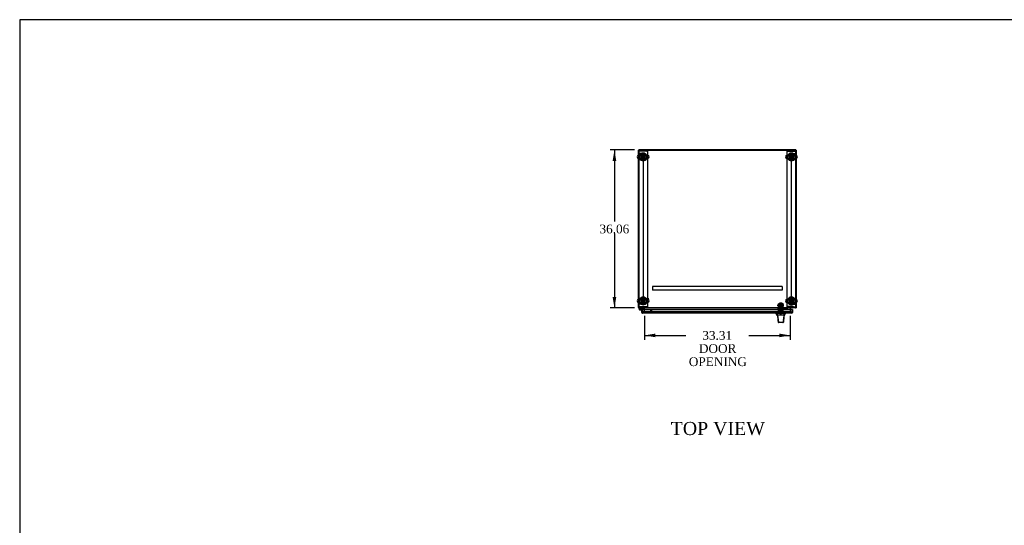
# Model space of a CAD drawing. Header units: inches. Extents: x 2 to 538, y -2 to 358.
# Tile 5 of 10: x 2 to 227, y 243 to 358. Entities that reach past the tile are written whole.
import ezdxf
from ezdxf.enums import TextEntityAlignment as Align
from ezdxf.lldxf.tags import DXFTag

# ---------------------------------------------------------------- set-up
doc = ezdxf.new("R2010")
doc.units = ezdxf.units.IN
doc.header["$MEASUREMENT"] = 0
for name, color, linetype in [('COM53964-5', 7, 'Continuous'), ('COM54746-78', 7, 'Continuous'), ('COM55914', 7, 'Continuous'), ('COM56673-6', 7, 'Continuous'), ('COM56675-2', 7, 'Continuous'), ('COM56676-2', 7, 'Continuous'), ('COM70220', 7, 'Continuous'), ('COM70838', 7, 'Continuous'), ('COM70839-6', 7, 'Continuous'), ('COM71199-6', 7, 'Continuous'), ('COM71207-9', 7, 'Continuous'), ('COM71208-9', 7, 'Continuous'), ('COM71209-10', 7, 'Continuous'), ('Default', 7, 'Continuous'), ('HAN13068', 7, 'Continuous'), ('HAN13068_NUT', 7, 'Continuous'), ('HAN13068_SCREW', 7, 'Continuous'), ('HAN_NUT', 7, 'Continuous'), ('NTS18024', 7, 'Continuous'), ('NTS18147', 7, 'Continuous'), ('ROL87452', 7, 'Continuous'), ('RVT17786', 7, 'Continuous'), ('RVT19000', 7, 'Continuous'), ('SCS86414', 7, 'Continuous'), ('SPC87322', 7, 'Continuous'), ('STD26122', 7, 'Continuous'), ('STD26258', 7, 'Continuous'), ('WAF25376', 7, 'Continuous'), ('WAF25377', 7, 'Continuous'), ('WAM254785', 7, 'Continuous'), ('WAM30038', 7, 'Continuous')]:
    doc.layers.add(name, color=color, linetype=linetype)
doc.styles.add('SEACAD_Times_New_Roman', font='times.ttf')
tags = doc.linetypes.add('HIDDEN2', pattern=[0.1875, 0.125, -0.0625]).pattern_tags.tags
tags[6:7] = [DXFTag(74, 4), DXFTag(75, 0), DXFTag(340, '0'), DXFTag(46, 0.0), DXFTag(50, 0.0), DXFTag(44, 0.0), DXFTag(45, 0.0)]
tags[4:5] = [DXFTag(74, 4), DXFTag(75, 0), DXFTag(340, '0'), DXFTag(46, 0.0), DXFTag(50, 0.0), DXFTag(44, 0.0), DXFTag(45, 0.0)]
doc.dimstyles.new('HAMMOND_(STH_-_540x360)', dxfattribs={"dimtxt": 2, "dimasz": 2.5, "dimexe": 1, "dimexo": 1, "dimgap": 0.5, "dimtad": 0, "dimtih": 1, "dimtoh": 1, "dimzin": 0, "dimdsep": 46, "dimtxsty": 'SEACAD_Times_New_Roman', "dimblk1": '_SE_FILLED', "dimblk2": '_SE_FILLED', "dimsah": 1, "dimcen": 1, "dimadec": 0, "dimazin": 0, "dimtfac": 0.8, "dimtofl": 0, "dimtmove": 0, "dimatfit": 3, "dimfxl": 1, "dimtolj": 1, "dimtzin": 0, "dimarcsym": 0})

# ---------------------------------------------------------------- blocks, each defined once
blk = doc.blocks.new('SE1')
at = {"layer": 'COM53964-5', "color": 7, "linetype": 'HIDDEN2'}
for p, q in [((143.58, 327.51), (143.45, 327.51)), ((144.31, 327.51), (143.58, 327.51)), ((144.45, 327.51), (144.31, 327.51)), ((144.45, 327.51), (144.45, 293.13)), ((178.32, 293.13), (178.32, 327.51)), ((178.32, 327.51), (178.45, 327.51)), ((178.45, 327.51), (179.18, 327.51)), ((179.18, 327.51), (179.32, 327.51)), ((143.58, 293.13), (143.45, 293.13)), ((144.31, 293.13), (143.58, 293.13)), ((144.45, 293.13), (144.31, 293.13)), ((178.32, 293.13), (178.45, 293.13)), ((178.45, 293.13), (179.18, 293.13)), ((179.18, 293.13), (179.32, 293.13))]:
    blk.add_line(p, q, dxfattribs=at)
at = {"layer": 'COM54746-78', "color": 7, "linetype": 'Continuous'}
for p, q in [((143.81, 292.29), (143.6, 292.08)), ((143.61, 292.01), (143.61, 291.98)), ((143.66, 292.06), (143.84, 292.23)), ((143.69, 292.06), (143.66, 292.06)), ((143.66, 291.93), (143.69, 291.93)), ((143.79, 291.88), (143.68, 291.88)), ((143.74, 291.98), (143.74, 292.01)), ((143.79, 291.99), (143.74, 291.99)), ((143.79, 291.94), (143.78, 291.94)), ((144.26, 291.94), (143.79, 291.94)), ((143.79, 291.94), (143.79, 291.88)), ((143.79, 291.88), (144.26, 291.88)), ((143.84, 292.23), (144.53, 292.23)), ((144.26, 291.88), (144.26, 291.88)), ((144.26, 291.39), (144.26, 291.39)), ((144.53, 292.23), (144.53, 292.29))]:
    blk.add_line(p, q, dxfattribs=at)
at = {"layer": 'COM54746-78', "color": 7, "linetype": 'HIDDEN2'}
for p, q in [((143.64, 292.04), (143.66, 292.06)), ((143.78, 291.94), (143.68, 291.94)), ((143.73, 291.99), (143.79, 291.98)), ((143.74, 291.99), (143.73, 291.99)), ((144.29, 291.94), (144.26, 291.94)), ((144.26, 291.39), (144.32, 291.39)), ((144.32, 291.39), (144.32, 291.91))]:
    blk.add_line(p, q, dxfattribs=at)
at = {"layer": 'COM54746-78', "color": 7, "linetype": 'Continuous'}
for centre, radius, start, end in [((143.68, 291.99), 0.117, 132.392, 0), ((143.66, 292.01), 0.05, 90, 180), ((143.66, 291.98), 0.05, 180, 270), ((143.69, 292.01), 0.05, 0, 90), ((143.69, 291.98), 0.05, 270, 0), ((143.68, 291.99), 0.117, 0, 72.9726)]:
    blk.add_arc(centre, radius, start, end, dxfattribs=at)
at = {"layer": 'COM54746-78', "color": 7, "linetype": 'HIDDEN2'}
for centre, radius, start, end in [((143.68, 291.99), 0.117, 72.9726, 132.392), ((143.68, 291.99), 0.055, 131.1959, 0), ((143.68, 291.99), 0.055, 0, 131.1959), ((144.29, 291.91), 0.025, 0, 90)]:
    blk.add_arc(centre, radius, start, end, dxfattribs=at)
at = {"layer": 'COM55914', "color": 7, "linetype": 'HIDDEN2'}
for p, q in [((176.19, 297.2), (146.57, 297.2)), ((146.57, 297.2), (146.57, 297.16)), ((146.57, 297.16), (146.57, 296.43)), ((176.19, 297.2), (176.19, 297.16)), ((176.19, 297.16), (176.19, 296.43)), ((146.57, 296.43), (146.57, 296.39)), ((176.19, 296.39), (146.57, 296.39)), ((176.19, 296.43), (176.19, 296.39))]:
    blk.add_line(p, q, dxfattribs=at)
at = {"layer": 'COM56673-6', "color": 7, "linetype": 'Continuous'}
for p, q in [((179.32, 328.35), (143.45, 328.35)), ((143.45, 328.35), (143.45, 328.29)), ((179.32, 328.35), (179.32, 328.29))]:
    blk.add_line(p, q, dxfattribs=at)
at = {"layer": 'COM56673-6', "color": 7, "linetype": 'HIDDEN2'}
blk.add_line((179.32, 328.26), (143.45, 328.26), dxfattribs=at)
at = {"layer": 'COM56675-2', "color": 7, "linetype": 'Continuous'}
for p, q in [((179.32, 328.29), (143.45, 328.29)), ((143.45, 328.29), (143.45, 327.09)), ((143.45, 326.43), (143.45, 294.22)), ((179.32, 327.09), (179.32, 328.29)), ((179.32, 294.22), (179.32, 326.43)), ((143.45, 293.56), (143.45, 292.44)), ((143.45, 292.44), (143.45, 292.29)), ((179.32, 292.44), (179.32, 293.56)), ((179.32, 292.29), (179.32, 292.44)), ((179.32, 292.29), (143.45, 292.29)), ((144.73, 292.29), (144.73, 292.24)), ((144.73, 291.98), (144.73, 292.24)), ((178.04, 292.24), (178.04, 292.29)), ((178.04, 292.24), (178.04, 291.98))]:
    blk.add_line(p, q, dxfattribs=at)
at = {"layer": 'COM56675-2', "color": 7, "linetype": 'HIDDEN2'}
for p, q in [((143.45, 327.09), (143.45, 326.43)), ((179.32, 326.43), (179.32, 327.09)), ((143.45, 294.22), (143.45, 293.56)), ((179.32, 293.56), (179.32, 294.22)), ((144.73, 291.47), (144.73, 291.98)), ((144.73, 291.42), (144.73, 291.47)), ((144.73, 291.32), (144.73, 291.42)), ((144.73, 291.42), (144.73, 291.42)), ((144.73, 291.33), (144.73, 291.32)), ((144.73, 291.32), (144.73, 291.32)), ((144.73, 291.32), (178.04, 291.32)), ((177.79, 291.46), (144.98, 291.46)), ((177.79, 291.37), (144.98, 291.37)), ((178.03, 291.42), (178.04, 291.42)), ((178.04, 291.32), (178.03, 291.33)), ((178.04, 291.98), (178.04, 291.47)), ((178.04, 291.47), (178.04, 291.42)), ((178.04, 291.42), (178.04, 291.32)), ((178.04, 291.32), (178.04, 291.32))]:
    blk.add_line(p, q, dxfattribs=at)
for centre in [(144.45, 326.76), (178.32, 326.76), (144.45, 293.89), (178.32, 293.89)]:
    blk.add_circle(centre, 0.375, dxfattribs=at)
for centre, major_axis, start_param, end_param in [((144.98, 291.42), (-0.25, 0), 4.712389, 6.211302), ((144.98, 291.32), (-0.25, 0), 4.712389, 6.211302), ((177.79, 291.42), (-0.25, 0), 3.213475, 4.712389), ((177.79, 291.32), (0.25, 0), 0.071883, 1.570796)]:
    blk.add_ellipse(centre, major_axis=major_axis, ratio=0.173648, start_param=start_param, end_param=end_param, dxfattribs=at)
at = {"layer": 'COM56676-2', "color": 7, "linetype": 'HIDDEN2'}
for p, q in [((143.63, 328.05), (143.45, 328.05)), ((145.26, 328.05), (143.63, 328.05)), ((145.26, 328.05), (145.45, 328.05)), ((145.45, 328.05), (145.45, 292.55)), ((177.32, 328.05), (177.5, 328.05)), ((177.32, 292.55), (177.32, 328.05)), ((177.5, 328.05), (179.13, 328.05)), ((179.13, 328.05), (179.32, 328.05)), ((143.63, 292.55), (143.45, 292.55)), ((145.26, 292.55), (143.63, 292.55)), ((145.45, 292.55), (145.26, 292.55)), ((177.5, 292.55), (177.32, 292.55)), ((177.5, 292.55), (179.13, 292.55)), ((179.13, 292.55), (179.32, 292.55))]:
    blk.add_line(p, q, dxfattribs=at)
for centre in [(144.45, 326.7), (178.32, 326.7)]:
    blk.add_circle(centre, 0.375, dxfattribs=at)
at = {"layer": 'COM70220', "color": 7, "linetype": 'HIDDEN2'}
for p, q in [((144.9, 291.45), (144.65, 291.45)), ((177.8, 291.45), (144.9, 291.45)), ((178.05, 291.45), (177.8, 291.45))]:
    blk.add_line(p, q, dxfattribs=at)
for centre, start, end in [((144.65, 291.2), 90, 180), ((178.05, 291.2), 0, 90)]:
    blk.add_arc(centre, 0.25, start, end, dxfattribs=at)
at = {"layer": 'COM70838', "color": 7, "linetype": 'HIDDEN2'}
for p, q in [((177.33, 292.4), (177.33, 292.42)), ((178.64, 292.59), (177.52, 292.59)), ((177.52, 292.47), (178.64, 292.47)), ((177.52, 292.47), (177.52, 292.37)), ((178.77, 292.58), (178.77, 292.45)), ((178.77, 292.37), (178.77, 292.45)), ((175.26, 292.18), (175.26, 292.31)), ((175.26, 292.31), (175.38, 292.31)), ((175.38, 292.18), (175.26, 292.18)), ((175.86, 292.31), (175.38, 292.31)), ((175.38, 292.18), (176.46, 292.18)), ((176.46, 292.31), (175.9, 292.31)), ((176.46, 292.31), (176.55, 292.31)), ((176.55, 292.18), (176.46, 292.18)), ((177.21, 292.31), (176.55, 292.31)), ((176.55, 292.18), (177.27, 292.18)), ((177.27, 292.18), (177.27, 292.32)), ((177.27, 292.18), (177.34, 292.18)), ((177.4, 292.24), (177.4, 292.24)), ((177.52, 292.37), (178.77, 292.37))]:
    blk.add_line(p, q, dxfattribs=at)
for centre, radius, start, end in [((177.21, 292.42), 0.117, 298.0398, 0), ((177.52, 292.4), 0.193, 90, 180), ((177.21, 292.42), 0.117, 270, 298.0398), ((177.34, 292.24), 0.06, 270, 0), ((177.52, 292.24), 0.125, 90, 180)]:
    blk.add_arc(centre, radius, start, end, dxfattribs=at)
for centre, major_axis, start_param, end_param in [((178.64, 292.58), (-0.125, 0), 3.141593, 4.712389), ((178.64, 292.45), (0.125, 0), 0, 1.570796)]:
    blk.add_ellipse(centre, major_axis=major_axis, ratio=0.145455, start_param=start_param, end_param=end_param, dxfattribs=at)
at = {"layer": 'COM70839-6', "color": 7, "linetype": 'HIDDEN2'}
for p, q in [((175.35, 293.14), (175.35, 293.22)), ((175.42, 293.22), (175.35, 293.22)), ((175.35, 293.14), (175.35, 292.88)), ((175.35, 292.72), (175.35, 292.88)), ((175.35, 291.59), (175.35, 292.72)), ((175.42, 293.22), (175.42, 293.14)), ((175.42, 292.88), (175.42, 293.14)), ((176.34, 292.9), (175.42, 292.9)), ((175.42, 292.88), (175.42, 292.72)), ((175.42, 292.83), (176.34, 292.83)), ((175.42, 291.59), (175.42, 292.72)), ((176.34, 293.14), (176.34, 293.22)), ((176.41, 293.22), (176.34, 293.22)), ((176.34, 293.14), (176.34, 292.88)), ((176.34, 292.72), (176.34, 292.88)), ((176.34, 291.59), (176.34, 292.72)), ((176.41, 293.22), (176.41, 293.14)), ((176.41, 292.88), (176.41, 293.14)), ((176.41, 292.88), (176.41, 292.72)), ((176.41, 291.59), (176.41, 292.72)), ((175.35, 291.58), (175.35, 291.59)), ((175.42, 291.58), (175.35, 291.58)), ((176.34, 292.04), (175.42, 292.04)), ((175.42, 291.59), (175.42, 291.58)), ((176.34, 291.58), (176.34, 291.59)), ((176.41, 291.58), (176.34, 291.58)), ((176.41, 291.59), (176.41, 291.58))]:
    blk.add_line(p, q, dxfattribs=at)
at = {"layer": 'COM71199-6', "color": 7, "linetype": 'Continuous'}
for p, q in [((144.16, 291.88), (144.26, 291.88)), ((144.16, 291.25), (144.16, 291.88)), ((144.26, 291.19), (144.22, 291.13)), ((178.44, 291.98), (144.26, 291.98)), ((144.26, 291.98), (144.26, 291.25)), ((144.26, 291.25), (144.26, 291.88)), ((144.26, 291.25), (144.26, 291.25)), ((144.26, 291.25), (144.26, 291.13)), ((144.26, 291.25), (144.26, 291.19)), ((144.31, 291.11), (144.3, 291.11)), ((144.3, 291.11), (144.3, 291.11)), ((144.3, 291.11), (144.3, 291.11)), ((178.39, 291.11), (144.31, 291.11)), ((178.39, 291.11), (178.39, 291.11)), ((178.39, 291.11), (178.39, 291.11)), ((178.44, 291.98), (178.44, 291.25)), ((178.54, 291.98), (178.44, 291.98)), ((178.44, 291.98), (178.44, 291.25)), ((178.44, 291.25), (178.44, 291.25)), ((178.44, 291.25), (178.44, 291.13)), ((178.44, 291.19), (178.44, 291.25)), ((178.44, 291.19), (178.48, 291.13)), ((178.54, 291.98), (178.54, 291.25))]:
    blk.add_line(p, q, dxfattribs=at)
for centre, start, end in [((144.31, 291.25), 180, 232.4964), ((144.31, 291.25), 232.4964, 269.8439), ((144.31, 291.25), 269.9238, 270), ((178.39, 291.25), 270.1561, 307.5036), ((178.39, 291.25), 270, 270.0762), ((178.39, 291.25), 307.5036, 0)]:
    blk.add_arc(centre, 0.143, start, end, dxfattribs=at)
for points in [[(144.26, 291.13), (144.27, 291.13), (144.27, 291.12), (144.29, 291.11), (144.29, 291.11), (144.3, 291.11), (144.3, 291.11), (144.3, 291.11)], [(178.44, 291.13), (178.43, 291.13), (178.43, 291.12), (178.41, 291.11), (178.41, 291.11), (178.4, 291.11), (178.4, 291.11), (178.39, 291.11)]]:
    blk.add_open_spline(points, degree=3, knots=[0, 0, 0, 0, 0.5, 0.5, 0.75, 0.75, 1, 1, 1, 1], dxfattribs=at)
at = {"layer": 'COM71207-9', "color": 7, "linetype": 'Continuous'}
for p, q in [((143.35, 328.29), (143.35, 327.09)), ((143.35, 328.29), (143.45, 328.29)), ((143.35, 326.44), (143.35, 294.21)), ((143.35, 293.56), (143.35, 292.39)), ((143.35, 292.39), (143.45, 292.39)), ((144.63, 292.24), (144.63, 291.98))]:
    blk.add_line(p, q, dxfattribs=at)
at = {"layer": 'COM71207-9', "color": 7, "linetype": 'HIDDEN2'}
for p, q in [((143.35, 327.09), (143.35, 326.44)), ((143.35, 294.21), (143.35, 293.56)), ((144.63, 291.98), (144.63, 291.33)), ((144.73, 291.33), (144.63, 291.33))]:
    blk.add_line(p, q, dxfattribs=at)
for centre, radius, start, end in [((143.49, 292.44), 0.048, 180, 270), ((143.49, 292.44), 0.143, 250.3871, 270), ((144.58, 292.24), 0.143, 19.6129, 90)]:
    blk.add_arc(centre, radius, start, end, dxfattribs=at)
at = {"layer": 'COM71207-9', "color": 7, "linetype": 'Continuous'}
for centre, radius, start, end in [((143.49, 292.44), 0.143, 199.6129, 250.3871), ((144.58, 292.24), 0.048, 0, 90), ((144.58, 292.24), 0.143, 0, 19.6129)]:
    blk.add_arc(centre, radius, start, end, dxfattribs=at)
at = {"layer": 'COM71208-9', "color": 7, "linetype": 'Continuous'}
for p, q in [((179.32, 328.29), (179.41, 328.29)), ((179.41, 328.29), (179.41, 327.09)), ((179.41, 326.44), (179.41, 294.21)), ((179.41, 293.56), (179.41, 292.39)), ((178.13, 291.98), (178.13, 292.24)), ((179.32, 292.39), (179.41, 292.39)), ((179.32, 292.29), (179.41, 292.29)), ((179.41, 292.39), (179.41, 292.29))]:
    blk.add_line(p, q, dxfattribs=at)
at = {"layer": 'COM71208-9', "color": 7, "linetype": 'HIDDEN2'}
for p, q in [((179.41, 327.09), (179.41, 326.44)), ((179.41, 294.21), (179.41, 293.56)), ((178.04, 291.33), (178.13, 291.33)), ((178.13, 291.33), (178.13, 291.98))]:
    blk.add_line(p, q, dxfattribs=at)
for centre, radius, start, end in [((179.27, 292.44), 0.048, 270, 0), ((178.18, 292.24), 0.143, 90, 160.3871), ((179.27, 292.44), 0.143, 270, 289.6129)]:
    blk.add_arc(centre, radius, start, end, dxfattribs=at)
at = {"layer": 'COM71208-9', "color": 7, "linetype": 'Continuous'}
for centre, radius, start, end in [((178.18, 292.24), 0.143, 160.3871, 180), ((178.18, 292.24), 0.048, 90, 180), ((179.27, 292.44), 0.143, 289.6129, 340.3871)]:
    blk.add_arc(centre, radius, start, end, dxfattribs=at)
at = {"layer": 'COM71209-10', "color": 7, "linetype": 'HIDDEN2'}
blk.add_line((144.73, 291.33), (178.04, 291.33), dxfattribs=at)
at = {"layer": 'HAN13068', "color": 7, "linetype": 'HIDDEN2'}
for p, q in [((175.75, 293.3), (175.72, 293.27)), ((175.72, 293.27), (176.04, 293.27)), ((175.72, 293.27), (175.72, 292.31)), ((176.01, 293.3), (175.75, 293.3)), ((176.04, 293.27), (176.01, 293.3)), ((176.04, 292.31), (176.04, 293.27)), ((175.48, 291.81), (175.68, 291.81)), ((175.48, 291.81), (175.48, 291.11)), ((175.68, 291.81), (176.08, 291.81)), ((175.68, 291.81), (175.68, 291.11)), ((175.72, 291.93), (175.72, 291.81)), ((175.72, 291.93), (175.88, 291.93)), ((175.88, 291.93), (176.04, 291.93)), ((176.04, 291.93), (176.04, 291.81)), ((176.08, 291.81), (176.28, 291.81)), ((176.08, 291.81), (176.08, 291.11)), ((176.28, 291.81), (176.28, 291.11))]:
    blk.add_line(p, q, dxfattribs=at)
at = {"layer": 'HAN13068', "color": 7, "linetype": 'Continuous'}
for p, q in [((174.79, 291.11), (174.79, 291.02)), ((174.79, 291.03), (174.85, 291.03)), ((174.89, 291.03), (175.17, 290.67)), ((174.98, 291.03), (174.9, 291.03)), ((176.6, 291.03), (174.98, 291.03)), ((175.09, 290.67), (175.1, 290.67)), ((175.17, 290.67), (175.1, 290.67)), ((175.22, 290.67), (175.17, 290.67)), ((175.17, 290.67), (175.39, 289.03)), ((175.31, 290.67), (175.22, 290.67)), ((176.59, 290.67), (175.31, 290.67)), ((176.59, 290.67), (176.42, 289.03)), ((176.62, 290.67), (176.59, 290.67)), ((176.78, 291.03), (176.6, 291.03)), ((176.63, 290.67), (176.62, 290.67)), ((176.64, 290.67), (176.63, 290.67)), ((176.64, 290.67), (176.67, 290.67)), ((176.86, 291.03), (176.78, 291.03)), ((176.86, 291.03), (176.97, 291.03)), ((176.97, 291.02), (176.97, 291.11)), ((175.27, 289.05), (175.27, 289.04)), ((175.43, 288.99), (175.33, 288.99)), ((176.37, 288.99), (175.43, 288.99)), ((176.43, 288.99), (176.37, 288.99)), ((176.49, 289.04), (176.49, 289.05))]:
    blk.add_line(p, q, dxfattribs=at)
for centre, radius, start, end in [((171, 287.39), 5.25, 38.6173, 43.7666), ((114.63, 296.71), 62.32, 353.4784, 354.4341), ((189.09, 280.48), 16.06, 138.9673, 140.6254), ((175.33, 289.05), 0.06, 185.9929, 270.0075), ((176.37, 289.05), 0.0554, 272.131, 348.8293), ((176.43, 289.05), 0.06, 269.9911, 354.4242)]:
    blk.add_arc(centre, radius, start, end, dxfattribs=at)
for points in [[(175.1, 290.67), (175.16, 290.13), (175.22, 289.59), (175.27, 289.05)], [(176.64, 290.67), (176.59, 290.13), (176.54, 289.59), (176.49, 289.05)], [(176.6, 291.03), (176.59, 290.91), (176.59, 290.79), (176.59, 290.67)]]:
    blk.add_open_spline(points, degree=3, dxfattribs=at)
blk.add_open_spline([(175.39, 289.03), (175.39, 289.02), (175.4, 289.01), (175.41, 288.99), (175.42, 288.99), (175.43, 288.99)], degree=3, knots=[0, 0, 0, 0, 0.5, 0.5, 1, 1, 1, 1], dxfattribs=at)
at = {"layer": 'HAN13068_NUT', "color": 7, "linetype": 'HIDDEN2'}
for p, q in [((175.55, 292.68), (175.55, 292.63)), ((175.55, 292.63), (175.71, 292.63)), ((175.55, 292.63), (175.55, 292.31)), ((176.18, 292.71), (175.58, 292.71)), ((175.71, 292.63), (175.88, 292.63)), ((175.88, 292.63), (176.05, 292.63)), ((175.88, 292.63), (175.88, 292.31)), ((176.05, 292.63), (176.21, 292.63)), ((176.21, 292.63), (176.21, 292.68)), ((176.21, 292.63), (176.21, 292.31))]:
    blk.add_line(p, q, dxfattribs=at)
for centre, start, end in [((175.58, 292.68), 90, 180), ((176.18, 292.68), 0, 90)]:
    blk.add_arc(centre, 0.03, start, end, dxfattribs=at)
at = {"layer": 'HAN13068_SCREW', "color": 7, "linetype": 'HIDDEN2'}
for p, q in [((175.62, 291.3), (176.14, 291.3)), ((175.62, 291.3), (175.62, 291.23)), ((175.62, 291.23), (176.14, 291.23)), ((175.77, 291.44), (175.66, 291.44)), ((175.66, 291.44), (175.66, 291.3)), ((175.76, 291.23), (175.76, 290.86)), ((175.76, 290.86), (176, 290.86)), ((175.99, 291.44), (175.77, 291.44)), ((175.77, 291.44), (175.77, 291.3)), ((176.1, 291.44), (175.99, 291.44)), ((175.99, 291.44), (175.99, 291.3)), ((176, 290.86), (176, 291.23)), ((176.1, 291.44), (176.1, 291.3)), ((176.14, 291.23), (176.14, 291.3))]:
    blk.add_line(p, q, dxfattribs=at)
at = {"layer": 'HAN_NUT', "color": 7, "linetype": 'HIDDEN2'}
for p, q in [((175.57, 291.42), (175.27, 291.42)), ((175.27, 291.2), (175.27, 291.42)), ((176.19, 291.42), (175.57, 291.42)), ((175.57, 291.2), (175.57, 291.42)), ((176.49, 291.42), (176.19, 291.42)), ((176.19, 291.2), (176.19, 291.42)), ((176.49, 291.2), (176.49, 291.42))]:
    blk.add_line(p, q, dxfattribs=at)
at = {"layer": 'NTS18024', "color": 7, "linetype": 'HIDDEN2'}
for p, q in [((144.18, 327.23), (143.91, 326.76)), ((143.91, 326.76), (144.18, 326.3)), ((144.71, 327.23), (144.18, 327.23)), ((144.18, 326.3), (144.71, 326.3)), ((144.98, 326.77), (144.71, 327.23)), ((144.71, 326.3), (144.98, 326.77)), ((178.31, 327.3), (177.85, 327.02)), ((177.85, 327.02), (177.85, 326.5)), ((177.85, 326.5), (178.32, 326.23)), ((178.78, 327.02), (178.31, 327.3)), ((178.32, 326.23), (178.78, 326.5)), ((178.78, 326.5), (178.78, 327.02)), ((144.44, 294.43), (143.98, 294.15)), ((143.98, 294.15), (143.98, 293.63)), ((143.98, 293.63), (144.45, 293.35)), ((144.91, 294.15), (144.44, 294.43)), ((144.45, 293.35), (144.91, 293.63)), ((144.91, 293.63), (144.91, 294.15)), ((178.31, 294.43), (177.85, 294.15)), ((177.85, 294.15), (177.85, 293.63)), ((177.85, 293.63), (178.32, 293.35)), ((178.78, 294.15), (178.31, 294.43)), ((178.32, 293.35), (178.78, 293.63)), ((178.78, 293.63), (178.78, 294.15))]:
    blk.add_line(p, q, dxfattribs=at)
for centre in [(144.45, 326.76), (178.32, 326.76), (144.45, 293.89), (178.32, 293.89)]:
    blk.add_circle(centre, 0.263, dxfattribs=at)
at = {"layer": 'NTS18147', "color": 7, "linetype": 'HIDDEN2'}
for p, q in [((175.42, 292.23), (175.42, 292.23)), ((175.48, 292.23), (175.42, 292.23)), ((175.42, 292.17), (175.42, 292.23)), ((175.48, 292.23), (175.42, 292.23)), ((175.49, 292.17), (175.42, 292.17)), ((175.49, 292.17), (175.42, 292.17)), ((175.42, 292.17), (175.42, 292.11)), ((175.42, 292.11), (175.49, 292.11)), ((175.42, 292.11), (175.49, 292.11)), ((175.48, 292.23), (175.48, 292.23)), ((175.48, 292.17), (175.48, 292.23)), ((175.49, 292.17), (175.49, 292.17)), ((175.49, 292.11), (175.49, 292.17)), ((175.49, 292.11), (175.81, 292.11)), ((175.49, 292.11), (175.81, 292.11)), ((175.68, 292.23), (175.65, 292.23)), ((175.68, 292.23), (175.65, 292.23)), ((175.66, 292.11), (175.66, 292.11)), ((175.66, 292.11), (175.66, 291.67)), ((176.1, 291.67), (175.66, 291.67)), ((176.1, 291.67), (175.66, 291.67)), ((175.95, 292.17), (175.81, 292.17)), ((175.81, 292.17), (175.81, 292.17)), ((175.95, 292.17), (175.81, 292.17)), ((175.81, 292.17), (175.81, 292.11)), ((175.81, 292.11), (175.95, 292.11)), ((175.81, 292.11), (175.95, 292.11)), ((175.95, 292.17), (175.95, 292.17)), ((175.95, 292.11), (175.95, 292.17)), ((175.95, 292.11), (176.28, 292.11)), ((175.95, 292.11), (176.28, 292.11)), ((176.11, 292.23), (176.08, 292.23)), ((176.11, 292.23), (176.08, 292.23)), ((176.1, 292.11), (176.1, 292.11)), ((176.1, 291.67), (176.1, 292.11)), ((176.28, 292.23), (176.28, 292.23)), ((176.34, 292.23), (176.28, 292.23)), ((176.28, 292.23), (176.28, 292.17)), ((176.34, 292.23), (176.28, 292.23)), ((176.34, 292.17), (176.28, 292.17)), ((176.28, 292.17), (176.28, 292.17)), ((176.34, 292.17), (176.28, 292.17)), ((176.28, 292.17), (176.28, 292.11)), ((176.28, 292.11), (176.34, 292.11)), ((176.28, 292.11), (176.34, 292.11)), ((176.34, 292.23), (176.34, 292.23)), ((176.34, 292.23), (176.34, 292.17)), ((176.34, 292.11), (176.34, 292.17))]:
    blk.add_line(p, q, dxfattribs=at)
for centre, start_param, end_param in [((175.65, 291.91), 2.506883, 3.776302), ((175.65, 291.91), 2.506883, 3.141593), ((175.68, 291.91), 2.506883, 3.141593), ((176.08, 291.91), 3.141593, 3.776302), ((176.08, 291.91), 3.141593, 3.776302), ((176.11, 291.91), 2.506883, 3.776302), ((176.11, 291.91), 3.141593, 3.776302)]:
    blk.add_ellipse(centre, major_axis=(0, -0.318), ratio=0.866025, start_param=start_param, end_param=end_param, dxfattribs=at)
at = {"layer": 'ROL87452', "color": 7, "linetype": 'HIDDEN2'}
for p, q in [((175.57, 293.39), (175.57, 292.39)), ((176.19, 293.39), (175.57, 293.39)), ((176.19, 293.39), (176.19, 292.39))]:
    blk.add_line(p, q, dxfattribs=at)
at = {"layer": 'RVT17786', "color": 7, "linetype": 'HIDDEN2'}
for p, q in [((175.2, 292.76), (175.2, 293.01)), ((176.41, 293.01), (175.2, 293.01)), ((175.2, 292.76), (176.41, 292.76))]:
    blk.add_line(p, q, dxfattribs=at)
blk.add_arc((176.18, 292.89), 0.318, 317.1291, 42.8709, dxfattribs=at)
at = {"layer": 'RVT19000', "color": 7, "linetype": 'HIDDEN2'}
for p, q in [((176.19, 292.42), (175.57, 292.42)), ((175.57, 292.39), (175.57, 292.31)), ((175.69, 292.31), (175.69, 292.18)), ((175.74, 292.18), (175.74, 291.97)), ((176.02, 291.97), (175.74, 291.97)), ((175.9, 292.31), (175.86, 292.31)), ((176.02, 291.97), (176.02, 292.18)), ((176.08, 292.18), (176.08, 292.31)), ((176.19, 292.31), (176.19, 292.39))]:
    blk.add_line(p, q, dxfattribs=at)
at = {"layer": 'SCS86414', "color": 7, "linetype": 'Continuous'}
for p, q in [((145.48, 327.09), (143.41, 327.09)), ((143.41, 326.43), (145.48, 326.43)), ((179.35, 327.09), (177.28, 327.09)), ((177.28, 326.43), (179.35, 326.43)), ((145.48, 294.22), (143.41, 294.22)), ((143.41, 293.56), (145.48, 293.56)), ((179.35, 294.22), (177.28, 294.22)), ((177.28, 293.56), (179.35, 293.56))]:
    blk.add_line(p, q, dxfattribs=at)
for centre, radius, start, end in [((143.41, 326.76), 0.331, 90, 270), ((144.45, 326.76), 0.625, 32.0055, 147.9945), ((144.45, 326.76), 0.625, 212.0055, 327.9945), ((145.48, 326.76), 0.331, 270, 90), ((177.28, 326.76), 0.331, 90, 270), ((178.32, 326.76), 0.625, 32.0055, 147.9945), ((178.32, 326.76), 0.625, 212.0055, 327.9945), ((179.35, 326.76), 0.331, 270, 90), ((143.41, 293.89), 0.331, 90, 270), ((144.45, 293.89), 0.625, 32.0055, 147.9945), ((144.45, 293.89), 0.625, 212.0055, 327.9945), ((145.48, 293.89), 0.331, 270, 90), ((177.28, 293.89), 0.331, 90, 270), ((178.32, 293.89), 0.625, 32.0055, 147.9945), ((178.32, 293.89), 0.625, 212.0055, 327.9945), ((179.35, 293.89), 0.331, 270, 90)]:
    blk.add_arc(centre, radius, start, end, dxfattribs=at)
for points in [[(144.26, 326.43), (144.24, 326.43), (144.23, 326.43), (144.21, 326.43)], [(178.13, 326.43), (178.11, 326.43), (178.1, 326.43), (178.08, 326.43)], [(144.26, 293.55), (144.24, 293.55), (144.23, 293.56), (144.21, 293.56)], [(178.13, 293.55), (178.11, 293.55), (178.1, 293.56), (178.08, 293.56)]]:
    blk.add_open_spline(points, degree=3, dxfattribs=at)
at = {"layer": 'SPC87322', "color": 7, "linetype": 'HIDDEN2'}
for p, q in [((175.49, 292.18), (175.49, 291.81)), ((175.64, 292.31), (175.64, 292.18)), ((175.65, 292.31), (175.65, 292.18)), ((176.11, 292.31), (176.11, 292.18)), ((176.12, 292.31), (176.12, 292.18)), ((176.27, 291.81), (176.27, 292.18))]:
    blk.add_line(p, q, dxfattribs=at)
at = {"layer": 'STD26122', "color": 7, "linetype": 'HIDDEN2'}
for p, q in [((175.73, 292.2), (175.7, 292.17)), ((175.7, 292.17), (176.07, 292.17)), ((175.7, 292.17), (175.7, 291.2)), ((176.03, 292.2), (175.73, 292.2)), ((176.07, 292.17), (176.03, 292.2)), ((176.07, 291.2), (176.07, 292.17))]:
    blk.add_line(p, q, dxfattribs=at)
at = {"layer": 'STD26258', "color": 7, "linetype": 'HIDDEN2'}
for p, q in [((146.1, 291.23), (146.41, 291.23)), ((146.1, 291.23), (146.1, 291.2)), ((146.13, 291.83), (146.38, 291.83)), ((146.13, 291.83), (146.13, 291.23)), ((146.16, 291.83), (146.16, 291.23)), ((146.35, 291.83), (146.35, 291.23)), ((146.38, 291.23), (146.38, 291.83)), ((146.41, 291.2), (146.41, 291.23))]:
    blk.add_line(p, q, dxfattribs=at)
for radius in [0.156, 0.125]:
    blk.add_circle((145.45, 294.39), radius, dxfattribs=at)
at = {"layer": 'WAF25376', "color": 7, "linetype": 'HIDDEN2'}
for p, q in [((175.44, 293.2), (175.44, 292.57)), ((175.54, 293.2), (175.44, 293.2)), ((175.44, 292.57), (175.54, 292.57)), ((175.54, 293.2), (175.54, 292.57)), ((176.22, 292.57), (176.22, 293.2)), ((176.32, 293.2), (176.22, 293.2)), ((176.22, 292.57), (176.32, 292.57)), ((176.32, 292.57), (176.32, 293.2))]:
    blk.add_line(p, q, dxfattribs=at)
at = {"layer": 'WAF25377', "color": 7, "linetype": 'HIDDEN2'}
for centre, radius, start, end in [((144.45, 326.76), 0.875, 157.7548, 202.2452), ((144.45, 326.76), 0.34, 0, 272.4516), ((144.45, 326.76), 0.34, 274.2613, 0), ((144.45, 326.76), 0.875, 0, 22.2452), ((144.45, 326.76), 0.875, 337.7548, 0), ((178.32, 326.76), 0.875, 157.7548, 202.2452), ((178.32, 326.76), 0.34, 0, 270.2905), ((178.32, 326.76), 0.34, 272.9147, 0), ((178.32, 326.76), 0.875, 0, 22.2452), ((178.32, 326.76), 0.875, 337.7548, 0), ((144.45, 293.89), 0.875, 157.7548, 202.2452), ((144.45, 293.89), 0.34, 94.3049, 0), ((144.45, 293.89), 0.34, 0, 92.3941), ((144.45, 293.89), 0.875, 0, 22.2452), ((144.45, 293.89), 0.875, 337.7548, 0), ((178.32, 293.89), 0.875, 157.7548, 202.2452), ((178.32, 293.89), 0.34, 94.3049, 0), ((178.32, 293.89), 0.34, 0, 92.3941), ((178.32, 293.89), 0.875, 0, 22.2452), ((178.32, 293.89), 0.875, 337.7548, 0)]:
    blk.add_arc(centre, radius, start, end, dxfattribs=at)
at = {"layer": 'WAF25377', "color": 7, "linetype": 'Continuous'}
for centre, start, end in [((144.45, 326.76), 22.2452, 157.7548), ((144.45, 326.76), 202.2452, 337.7548), ((178.32, 326.76), 22.2452, 157.7548), ((178.32, 326.76), 202.2452, 337.7548), ((144.45, 293.89), 22.2452, 157.7548), ((178.32, 293.89), 22.2452, 157.7548), ((144.45, 293.89), 202.2452, 337.7548), ((178.32, 293.89), 202.2452, 337.7548)]:
    blk.add_arc(centre, 0.875, start, end, dxfattribs=at)
at = {"layer": 'WAM254785', "color": 7, "linetype": 'HIDDEN2'}
for centre, radius in [((144.45, 326.76), 0.75), ((144.45, 326.76), 0.312), ((178.32, 326.76), 0.75), ((178.32, 326.76), 0.312), ((144.45, 293.89), 0.75), ((144.45, 293.89), 0.312), ((178.32, 293.89), 0.75), ((178.32, 293.89), 0.312)]:
    blk.add_circle(centre, radius, dxfattribs=at)
at = {"layer": 'WAM30038', "color": 7, "linetype": 'HIDDEN2'}
for p, q in [((175.51, 291.98), (176.26, 291.98)), ((175.51, 291.98), (175.51, 291.98)), ((175.51, 291.98), (176.26, 291.98)), ((175.51, 291.98), (175.51, 291.96)), ((175.51, 291.96), (176.26, 291.96)), ((175.51, 291.96), (176.26, 291.96)), ((175.71, 291.89), (175.65, 291.89)), ((175.71, 291.89), (175.65, 291.89)), ((175.68, 291.94), (175.71, 291.89)), ((175.68, 291.94), (175.71, 291.89)), ((175.72, 291.91), (175.69, 291.95)), ((175.73, 291.89), (175.7, 291.94)), ((175.73, 291.89), (175.7, 291.94)), ((175.71, 291.89), (175.72, 291.91)), ((175.71, 291.89), (175.72, 291.91)), ((175.86, 291.89), (175.73, 291.89)), ((175.86, 291.89), (175.73, 291.89)), ((175.86, 291.94), (175.86, 291.89)), ((175.9, 291.89), (175.9, 291.94)), ((176.03, 291.89), (175.9, 291.89)), ((176.03, 291.89), (175.9, 291.89)), ((176.06, 291.94), (176.03, 291.89)), ((176.06, 291.94), (176.03, 291.89)), ((176.07, 291.95), (176.04, 291.91)), ((176.04, 291.91), (176.05, 291.89)), ((176.04, 291.91), (176.05, 291.89)), ((176.05, 291.89), (176.08, 291.94)), ((176.05, 291.89), (176.08, 291.94)), ((176.11, 291.89), (176.05, 291.89)), ((176.11, 291.89), (176.05, 291.89)), ((176.26, 291.98), (176.26, 291.98)), ((176.26, 291.96), (176.26, 291.98))]:
    blk.add_line(p, q, dxfattribs=at)
for centre, radius, start, end in [((174.98, 291.37), 0.85, 41.7058, 43.4493), ((175.88, 291.94), 0.0181, 91.7718, 183.073), ((175.88, 291.94), 0.0182, 357.1609, 87.9942), ((176.79, 291.37), 0.854, 136.5547, 138.2901)]:
    blk.add_arc(centre, radius, start, end, dxfattribs=at)
for points, knots in [([(175.65, 291.89), (175.64, 291.91), (175.63, 291.92), (175.62, 291.93), (175.62, 291.94), (175.61, 291.94), (175.61, 291.94)], [0, 0, 0, 0, 0.858552, 0.858552, 0.858552, 1, 1, 1, 1]), ([(175.67, 291.95), (175.67, 291.95), (175.67, 291.95), (175.67, 291.95), (175.68, 291.94), (175.68, 291.94)], [0.4389304, 0.4389304, 0.4389304, 0.4389304, 0.5, 0.5, 1, 1, 1, 1]), ([(175.7, 291.94), (175.7, 291.94), (175.7, 291.94), (175.7, 291.95), (175.69, 291.95), (175.69, 291.95), (175.69, 291.96), (175.68, 291.96), (175.68, 291.96), (175.68, 291.96)], [0, 0, 0, 0, 0.25, 0.25, 0.5, 0.5, 0.75, 0.75, 1, 1, 1, 1]), ([(176.08, 291.96), (176.08, 291.96), (176.08, 291.96), (176.07, 291.96), (176.07, 291.95), (176.06, 291.95), (176.06, 291.94), (176.06, 291.94)], [0, 0, 0, 0, 0.25, 0.25, 0.5, 0.5, 1, 1, 1, 1]), ([(176.08, 291.94), (176.08, 291.94), (176.08, 291.94), (176.09, 291.95), (176.09, 291.95), (176.09, 291.95), (176.09, 291.95), (176.09, 291.95)], [0, 0, 0, 0, 0.25, 0.25, 0.5, 0.5, 0.5626015, 0.5626015, 0.5626015, 0.5626015]), ([(176.15, 291.94), (176.15, 291.94), (176.14, 291.94), (176.14, 291.93), (176.13, 291.92), (176.12, 291.91), (176.11, 291.89)], [0, 0, 0, 0, 0.141448, 0.141448, 0.141448, 1, 1, 1, 1])]:
    blk.add_open_spline(points, degree=3, knots=knots, dxfattribs=at)
blk = doc.blocks.new('DMBLK5503')
at = {"layer": 'Default', "linetype": 'Continuous'}
for points in [[(147.23, 285.61), (147.23, 286.44), (144.73, 286.03)], [(175.54, 285.61), (178.04, 286.03), (175.54, 286.44)]]:
    blk.add_hatch(color=7, dxfattribs=at).paths.add_polyline_path(points)
at = {"layer": 'Default', "color": 7, "linetype": 'Continuous'}
for p, q in [((144.73, 290.47), (144.73, 285.03)), ((178.04, 290.47), (178.04, 285.03)), ((144.73, 286.03), (154.19, 286.03)), ((168.57, 286.03), (178.04, 286.03))]:
    blk.add_line(p, q, dxfattribs=at)
at = {"layer": 'Default', "color": 7, "linetype": 'Continuous', "style": 'SEACAD_Times_New_Roman'}
for s, p in [('33.31', (157.97, 287.03)), ('DOOR', (157.19, 284.03)), ('OPENING', (154.89, 281.03))]:
    blk.add_text(s, height=2, dxfattribs=at).set_placement(p, align=Align.TOP_LEFT)
blk = doc.blocks.new('_SE_FILLED')
at = {"color": 0}
blk.add_line((0, 0), (-1, 0), dxfattribs=at)
blk.add_solid([(0, 0), (-1, -0.1665), (-1, 0.1665), (0, 0)], dxfattribs=at)
blk = doc.blocks.new('DMBLK5512')
at = {"layer": 'Default', "linetype": 'Continuous'}
for points in [[(137.48, 325.85), (138.31, 325.85), (137.9, 328.35)], [(137.48, 294.79), (137.9, 292.29), (138.31, 294.79)]]:
    blk.add_hatch(color=7, dxfattribs=at).paths.add_polyline_path(points)
at = {"layer": 'Default', "color": 7, "linetype": 'Continuous'}
for p, q in [((142.45, 328.35), (136.9, 328.35)), ((137.9, 328.35), (137.9, 312.02)), ((137.9, 309.32), (137.9, 292.29)), ((142.45, 292.29), (136.9, 292.29))]:
    blk.add_line(p, q, dxfattribs=at)
at = {"layer": 'Default', "color": 7, "linetype": 'Continuous', "style": 'SEACAD_Times_New_Roman'}
blk.add_text('36.06', height=2, dxfattribs=at).set_placement((134.48, 311.32), align=Align.TOP_LEFT)
blk = doc.blocks.new('BORDER')
at = {"layer": 'Default', "color": 7, "linetype": 'Continuous'}
for p, q in [((0, 27.86), (-41.86, 27.86)), ((-41.86, 27.86), (-41.86, 0))]:
    blk.add_line(p, q, dxfattribs=at)

msp = doc.modelspace()

# ---------------------------------------------------------------- block references
at = {"layer": 'Default', "color": 7, "xscale": 12.8, "yscale": 12.8, "zscale": 12.8}
msp.add_blockref('BORDER', (537.834, 1.476), dxfattribs=at)
at = {"layer": 'Default'}
msp.add_blockref('SE1', (0, 0), dxfattribs=at)

# ---------------------------------------------------------------- texts
at = {"layer": 'Default', "color": 7, "linetype": 'Continuous', "style": 'SEACAD_Times_New_Roman'}
msp.add_text('TOP VIEW', height=3, dxfattribs=at).set_placement((150.747, 266.286), align=Align.TOP_LEFT)

# ---------------------------------------------------------------- dimensions: what is measured, and where the dimension line sits
at = {"layer": 'Default', "color": 7, "linetype": 'Continuous'}
for base, p1, p2, angle, text, picture, middle in [((137.897, 328.352), (143.446, 328.352), (143.446, 292.292), 270, '\\A1;<>', 'DMBLK5512', (137.897, 310.322)), ((144.726, 286.026), (144.726, 291.468), (178.036, 291.468), 0, '\\A1;<>\\PDOOR\\XOPENING', 'DMBLK5503', (161.381, 286.026))]:
    dim = msp.add_linear_dim(base=base, p1=p1, p2=p2, angle=angle, text=text, dimstyle='HAMMOND_(STH_-_540x360)', dxfattribs=at)
    dim.commit()
    dim.dimension.update_dxf_attribs({"geometry": picture, "text_midpoint": middle, "dimtype": 161})

doc.saveas('drawing.dxf')
